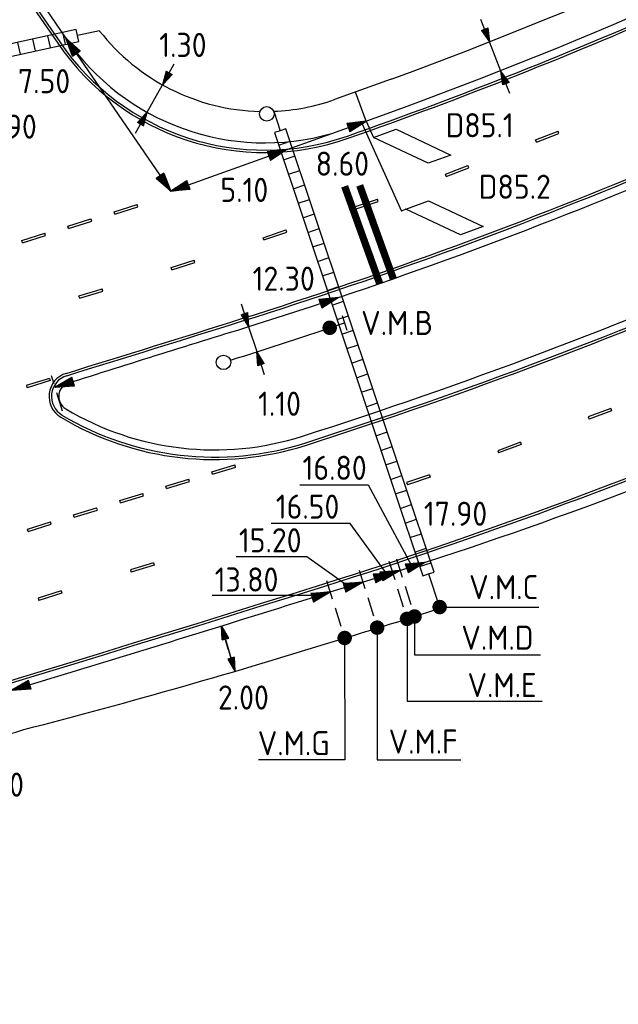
# Model space of a CAD drawing. Extents: x 124708 to 143435, y 487373 to 494715.
# Tile 5 of 32: x 143092 to 143117, y 487395 to 487436. Entities that reach past the tile are written whole.
import ezdxf
from ezdxf.enums import TextEntityAlignment as Align

# ---------------------------------------------------------------- set-up
doc = ezdxf.new("R2010")
doc.units = 0
doc.header["$LTSCALE"] = 0.25
doc.header["$MEASUREMENT"] = 0
doc.linetypes.add('HIDDEN2', pattern=[4.7625, 3.175, -1.5875])
doc.layers.get('0').update_dxf_attribs({"linetype": 'CONTINUOUS'})
for name, color, linetype in [('01-CALQUE', 1, 'CONTINUOUS'), ('BUIS', 1, 'CONTINUOUS'), ('INSTALLATIE', 2, 'CONTINUOUS'), ('KABEL-500', 3, 'CONTINUOUS'), ('KABEL-T-CODE', 1, 'CONTINUOUS'), ('LUS-T-CODE', 1, 'CONTINUOUS'), ('LUSSEN', 7, 'CONTINUOUS'), ('MAAT-T-CODE', 7, 'CONTINUOUS'), ('MAATVOERING', 7, 'CONTINUOUS'), ('MARKERING', 9, 'CONTINUOUS'), ('ONDERGROND', 7, 'CONTINUOUS'), ('UITSLIJPER', 1, 'CONTINUOUS')]:
    doc.layers.add(name, color=color, linetype=linetype)
doc.styles.add('I020-0', font='isocp.shx', dxfattribs={"height": 1})
doc.styles.add('I020-1', font='ISO.shx', dxfattribs={"height": 2})
doc.styles.add('ISO', font='isocp.shx')

# ---------------------------------------------------------------- blocks, each defined once
blk = doc.blocks.new('V_VM')
at = {"flags": 128}
blk.add_lwpolyline([(-0.15, 0, 0.3, 0.3, 1), (0.15, 0, 0.3, 0.3, 1), (-0.15, 0, 0, 0, 0)], format="xyseb", dxfattribs=at)
at = {"layer": 'KABEL-T-CODE', "linetype": 'CONTINUOUS', "style": 'I020-1'}
blk.add_attdef('VM', text='', height=1, rotation=76.2754, dxfattribs=at).set_placement((-2.484, -2.585), align=Align.MIDDLE_CENTER)
blk = doc.blocks.new('V_P2')
for p, q in [((0, 0), (0.78, 0.194)), ((0.78, 0.181), (0, 0)), ((0, 0), (0.78, 0.171)), ((0.78, 0.159), (0, 0)), ((0, 0), (0.78, 0.146)), ((0.78, 0.135), (0, 0)), ((0, 0), (0.78, 0.121)), ((0.78, 0.11), (0, 0)), ((0, 0), (0.78, 0.097)), ((0.78, 0.085), (0, 0)), ((0, 0), (0.78, 0.073)), ((0.78, 0.06), (0, 0)), ((0, 0), (0.78, 0.049)), ((0.78, 0.037), (0, 0)), ((0, 0), (0.78, 0.026)), ((0.78, 0.012), (0, 0)), ((0, 0), (0.78, 0)), ((0.78, -0.194), (0, 0)), ((0, 0), (0.78, -0.097)), ((0, 0), (0.78, -0.146)), ((0, 0), (0.78, -0.049)), ((0, 0), (0.78, 0)), ((0.78, -0.181), (0, 0)), ((0, 0), (0.78, -0.171)), ((0.78, -0.159), (0, 0)), ((0.78, -0.135), (0, 0)), ((0, 0), (0.78, -0.121)), ((0.78, -0.11), (0, 0)), ((0, 0), (0.78, -0.073)), ((0.78, -0.037), (0, 0)), ((0, 0), (0.78, -0.026)), ((0.78, -0.06), (0, 0)), ((0.78, -0.085), (0, 0)), ((0.78, -0.012), (0, 0)), ((0.78, -0.194), (0.78, 0.194))]:
    blk.add_line(p, q)
at = {"layer": 'MAATVOERING', "style": 'I020-0', "flags": 1}
blk.add_attdef('MAAT', (-446006.76, 243439.275), '', height=1, dxfattribs=at)
blk = doc.blocks.new('V_PR')
at = {"layer": 'MAATVOERING'}
for p, q in [((0.567, 0.142), (0, 0)), ((0.567, 0.125), (0, 0)), ((0.567, 0.107), (0, 0)), ((0.567, 0.089), (0, 0)), ((0.567, 0.072), (0, 0)), ((0.567, 0.055), (0, 0)), ((0.567, 0.037), (0, 0)), ((0.567, 0.019), (0, 0)), ((0.567, -0.107), (0, 0)), ((0.567, -0.072), (0, 0)), ((0.567, -0.037), (0, 0)), ((0, 0), (0.567, 0)), ((0, 0), (1, 0)), ((0.567, -0.019), (0, 0)), ((0.567, -0.055), (0, 0)), ((0.567, -0.089), (0, 0)), ((0.567, -0.125), (0, 0)), ((0.567, -0.142), (0, 0)), ((0.567, 0.142), (0.567, -0.142))]:
    blk.add_line(p, q, dxfattribs=at)
at = {"layer": 'MAAT-T-CODE', "linetype": 'CONTINUOUS', "style": 'I020-1'}
blk.add_attdef('MAAT', text='', height=1, rotation=348.6224, dxfattribs=at).set_placement((-3.648, 0.164), align=Align.MIDDLE_CENTER)
blk = doc.blocks.new('V_PL')
at = {"layer": 'MAATVOERING'}
for p, q in [((-1, 0), (0, 0)), ((-0.567, 0.142), (0, 0)), ((-0.567, -0.142), (-0.567, 0.142)), ((-0.567, 0.125), (0, 0)), ((-0.567, 0.107), (0, 0)), ((-0.567, 0.089), (0, 0)), ((-0.567, 0.072), (0, 0)), ((-0.567, 0.055), (0, 0)), ((-0.567, 0.037), (0, 0)), ((-0.567, 0.019), (0, 0)), ((-0.567, -0.125), (0, 0)), ((-0.567, -0.089), (0, 0)), ((-0.567, -0.055), (0, 0)), ((-0.567, -0.019), (0, 0)), ((-0.567, -0.142), (0, 0)), ((-0.567, -0.037), (0, 0)), ((-0.567, -0.072), (0, 0)), ((-0.567, -0.107), (0, 0)), ((0, 0), (-0.567, 0))]:
    blk.add_line(p, q, dxfattribs=at)
blk = doc.blocks.new('V_MAST')
blk.add_circle((0, 0), 0.3)
blk = doc.blocks.new('V_2_5X1S')
blk.add_3dface([(0, -1), (-1.768, -2.768), (-1.768, -1.768), (0, 0)])
at = {"layer": 'LUS-T-CODE', "linetype": 'CONTINUOUS', "style": 'ISO'}
blk.add_attdef('LUS', text='', height=1, rotation=345.3233, dxfattribs=at).set_placement((-1.199, -4.435), align=Align.MIDDLE_CENTER)
blk = doc.blocks.new('NB_KAA0')
at = {"color": 1}
blk.add_3dface([(1189, 0), (1189, 841), (0, 841), (0, 0)], dxfattribs=at)
at = {"color": 5}
blk.add_3dface([(1179, 10), (1179, 831), (25, 831), (25, 10)], dxfattribs=at)
at = {"layer": 'MAATVOERING', "style": 'I020-0', "flags": 1}
for tag in ['PLOTDATUM', 'FILENAAM']:
    blk.add_attdef(tag, (-285681, -974749), '', height=1, dxfattribs=at)
blk = doc.blocks.new('V_PLS')
at = {"layer": 'MAATVOERING'}
for p, q in [((0.567, 0.142), (0, 0)), ((0.567, 0.125), (0, 0)), ((0.567, 0.107), (0, 0)), ((0.567, 0.089), (0, 0)), ((0.567, 0.072), (0, 0)), ((0.567, 0.055), (0, 0)), ((0.567, 0.037), (0, 0)), ((0.567, 0.019), (0, 0)), ((0.567, -0.125), (0, 0)), ((0.567, -0.089), (0, 0)), ((0.567, -0.055), (0, 0)), ((0.567, -0.019), (0, 0)), ((0.567, -0.142), (0, 0)), ((0.567, -0.037), (0, 0)), ((0.567, -0.072), (0, 0)), ((0.567, -0.107), (0, 0)), ((0, 0), (0.567, 0)), ((1, 0), (0, 0)), ((0.567, -0.142), (0.567, 0.142))]:
    blk.add_line(p, q, dxfattribs=at)
blk = doc.blocks.new('V_PRS')
at = {"layer": 'MAATVOERING'}
for p, q in [((0, 0), (-1, 0)), ((-0.567, 0.142), (-0.567, -0.142)), ((-0.567, 0.142), (0, 0)), ((-0.567, 0.125), (0, 0)), ((-0.567, 0.107), (0, 0)), ((-0.567, 0.089), (0, 0)), ((-0.567, 0.072), (0, 0)), ((-0.567, 0.055), (0, 0)), ((-0.567, 0.037), (0, 0)), ((-0.567, 0.019), (0, 0)), ((-0.567, -0.107), (0, 0)), ((-0.567, -0.072), (0, 0)), ((-0.567, -0.037), (0, 0)), ((0, 0), (-0.567, 0)), ((-0.567, -0.019), (0, 0)), ((-0.567, -0.055), (0, 0)), ((-0.567, -0.089), (0, 0)), ((-0.567, -0.125), (0, 0)), ((-0.567, -0.142), (0, 0))]:
    blk.add_line(p, q, dxfattribs=at)
at = {"layer": 'MAAT-T-CODE', "linetype": 'CONTINUOUS', "style": 'I020-1'}
blk.add_attdef('MAAT', text='', height=1, rotation=166.4148, dxfattribs=at).set_placement((-6.255, -0.033), align=Align.MIDDLE_CENTER)

msp = doc.modelspace()

# ---------------------------------------------------------------- hatches: boundary and pattern name
at = {"layer": 'BUIS', "linetype": 'CONTINUOUS'}
h = msp.add_hatch(dxfattribs=at)
h.set_pattern_fill('LINE', color=256, scale=0.1, style=0, pattern_type=2)
h.set_pattern_definition([(282.34612, (0, 0), (0.6203148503, 0.1357736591), [])])
h.paths.add_polyline_path([(143085.592, 487433.173), (143086.019, 487433.778), (143094.26, 487435.582), (143094.314, 487435.338), (143094.367, 487435.094)])
h = msp.add_hatch(dxfattribs=at)
h.set_pattern_fill('LINE', color=256, scale=0.1, style=0, pattern_type=2)
h.set_pattern_definition([(198.487355, (0, 0), (0.20135555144, -0.6022299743), [])])
h.paths.add_polyline_path([(143108.848, 487413.024), (143108.611, 487412.945), (143102.469, 487431.314), (143102.707, 487431.393), (143102.944, 487431.473), (143109.085, 487413.103)])

# ---------------------------------------------------------------- linework, layer by layer
at = {"layer": 'BUIS', "flags": 128}
for points in [[(143085.592, 487433.173), (143094.367, 487435.094), (143094.314, 487435.338), (143094.26, 487435.582), (143086.019, 487433.778)], [(143108.848, 487413.024), (143109.085, 487413.103), (143102.944, 487431.473), (143102.707, 487431.393), (143102.469, 487431.314), (143108.611, 487412.945)]]:
    msp.add_lwpolyline(points, close=True, dxfattribs=at)
at = {"layer": 'KABEL-500'}
for p, q in [((143095.214, 487435.535), (143094.314, 487435.338)), ((143107.305, 487433.523), (143104.959, 487432.681)), ((143106.263, 487431.791), (143105.831, 487432.994)), ((143102.438, 487432.195), (143102.707, 487431.393)), ((143105.267, 487423.734), (143105.468, 487423.131)), ((143108.849, 487413.024), (143109.311, 487411.653))]:
    msp.add_line(p, q, dxfattribs=at)
at = {"layer": 'KABEL-500', "flags": 128}
for points in [[(143107.305, 487433.523, 0.035264), (143132.198, 487444.746, -0.049432), (143172.369, 487461.329), (143176.579, 487462.021)], [(143100.643, 487421.882, 0.006401), (143105.368, 487423.433)], [(143092.086, 487406.576, 0.012583), (143105.225, 487410.324, 0.005822), (143109.328, 487411.603)]]:
    msp.add_lwpolyline(points, format="xyb", dxfattribs=at)
at = {"layer": 'KABEL-500'}
for centre, radius, start, end in [((143102.072, 487440.888), 8.7, 217.9714, 268.6606), ((143102.072, 487440.888), 8.7, 272.365, 289.3797), ((142947.699, 487871.817), 487.131, 286.91213, 287.24167)]:
    msp.add_arc(centre, radius, start, end, dxfattribs=at)
at = {"layer": 'LUS-T-CODE'}
for p, q in [((143109.311, 487411.653), (143113.418, 487411.653)), ((143107.959, 487411.164), (143107.959, 487407.756)), ((143108.27, 487411.263), (143108.27, 487409.676)), ((143106.722, 487410.8), (143106.722, 487405.328)), ((143105.376, 487410.371), (143105.383, 487405.328)), ((143108.27, 487409.676), (143113.485, 487409.676)), ((143107.959, 487407.756), (143113.551, 487407.756)), ((143105.383, 487405.328), (143101.807, 487405.328)), ((143106.722, 487405.328), (143110.195, 487405.328))]:
    msp.add_line(p, q, dxfattribs=at)
at = {"layer": 'MAATVOERING'}
for p, q in [((143093.819, 487435.24), (143098.171, 487428.88)), ((143111.85, 487433.865), (143111.377, 487435.069)), ((143097.197, 487432.156), (143097.831, 487433.291)), ((143101.396, 487423.271), (143101.735, 487422.236)), ((143103.515, 487416.716), (143106.348, 487416.716)), ((143106.348, 487416.716), (143108.149, 487413.373)), ((143105.61, 487415.117), (143102.334, 487415.117)), ((143107.144, 487412.994), (143105.61, 487415.117)), ((143103.808, 487413.738), (143100.881, 487413.738)), ((143105.573, 487412.481), (143103.808, 487413.738)), ((143104.264, 487412.136), (143099.887, 487412.136)), ((143100.275, 487410.873), (143100.828, 487408.99))]:
    msp.add_line(p, q, dxfattribs=at)
at = {"layer": 'MAATVOERING', "linetype": 'HIDDEN2'}
for p, q in [((143093.691, 487419.767), (143093.236, 487421.238)), ((143107.21, 487413.55), (143107.959, 487411.164)), ((143107.521, 487413.648), (143108.27, 487411.263)), ((143105.974, 487413.186), (143106.722, 487410.8)), ((143104.627, 487412.757), (143105.376, 487410.371))]:
    msp.add_line(p, q, dxfattribs=at)
at = {"layer": 'MAATVOERING', "flags": 128}
msp.add_lwpolyline([(143098.171, 487428.88), (143105.383, 487431.474), (143107.749, 487432.325, 0.035261), (143132.807, 487443.622, -0.053028), (143175.756, 487460.992), (143196.176, 487466.06)], format="xyb", dxfattribs=at)
at = {"layer": 'MARKERING'}
for p, q in [((143090.266, 487439.722), (143093.488, 487435.013)), ((143090.349, 487439.779), (143093.571, 487435.07)), ((143113.284, 487431.015), (143114.218, 487431.372)), ((143114.254, 487431.279), (143114.218, 487431.372)), ((143113.32, 487430.922), (143113.284, 487431.015)), ((143113.302, 487430.968), (143113.303, 487430.966)), ((143113.32, 487430.921), (143114.254, 487431.278)), ((143109.548, 487429.587), (143110.482, 487429.944)), ((143109.584, 487429.493), (143110.518, 487429.85)), ((143110.518, 487429.85), (143110.482, 487429.944)), ((143109.584, 487429.493), (143109.548, 487429.586)), ((143109.566, 487429.54), (143109.566, 487429.538)), ((143105.786, 487428.234), (143106.734, 487428.553)), ((143106.766, 487428.459), (143106.734, 487428.554)), ((143095.822, 487428.032), (143096.777, 487428.329)), ((143095.852, 487427.936), (143096.807, 487428.233)), ((143096.807, 487428.233), (143096.778, 487428.329)), ((143105.818, 487428.14), (143105.786, 487428.235)), ((143105.802, 487428.187), (143105.803, 487428.185)), ((143105.818, 487428.14), (143106.766, 487428.459)), ((143093.912, 487427.439), (143094.867, 487427.736)), ((143094.897, 487427.64), (143094.868, 487427.736)), ((143095.852, 487427.937), (143095.823, 487428.032)), ((143095.84, 487427.976), (143095.838, 487427.982)), ((143093.942, 487427.343), (143093.912, 487427.439)), ((143093.93, 487427.383), (143093.928, 487427.389)), ((143093.942, 487427.343), (143094.897, 487427.64)), ((143101.995, 487426.958), (143102.943, 487427.277)), ((143102.975, 487427.183), (143102.943, 487427.278)), ((143092.002, 487426.846), (143092.957, 487427.143)), ((143092.032, 487426.75), (143092.002, 487426.846)), ((143092.032, 487426.75), (143092.987, 487427.047)), ((143092.987, 487427.047), (143092.957, 487427.142)), ((143102.027, 487426.864), (143101.995, 487426.959)), ((143102.011, 487426.911), (143102.012, 487426.91)), ((143102.027, 487426.864), (143102.975, 487427.183)), ((143092.02, 487426.79), (143092.018, 487426.796)), ((143098.191, 487425.728), (143099.145, 487426.026)), ((143099.175, 487425.93), (143099.145, 487426.026)), ((143098.22, 487425.632), (143098.191, 487425.728)), ((143098.206, 487425.68), (143098.206, 487425.678)), ((143098.221, 487425.632), (143099.175, 487425.93)), ((143095.357, 487424.738), (143095.327, 487424.834)), ((143094.4, 487424.447), (143094.371, 487424.542)), ((143094.385, 487424.495), (143094.386, 487424.493)), ((143093.146, 487421.13), (143092.189, 487420.838)), ((143093.146, 487421.13), (143093.175, 487421.034)), ((143092.19, 487420.838), (143092.219, 487420.742)), ((143093.176, 487421.034), (143092.219, 487420.742)), ((143093.158, 487421.091), (143093.16, 487421.084)), ((143116.402, 487419.88), (143115.465, 487419.53)), ((143115.465, 487419.53), (143115.5, 487419.436)), ((143116.436, 487419.786), (143115.499, 487419.436)), ((143116.402, 487419.88), (143116.436, 487419.786)), ((143116.419, 487419.833), (143116.418, 487419.835)), ((143112.655, 487418.481), (143111.718, 487418.131)), ((143112.689, 487418.387), (143111.752, 487418.037)), ((143112.654, 487418.481), (143112.689, 487418.387)), ((143112.672, 487418.434), (143112.671, 487418.436)), ((143111.717, 487418.131), (143111.752, 487418.037)), ((143099.877, 487417.251), (143100.832, 487417.547)), ((143100.861, 487417.452), (143100.832, 487417.547)), ((143099.906, 487417.156), (143099.877, 487417.251)), ((143099.894, 487417.195), (143099.892, 487417.201)), ((143099.907, 487417.155), (143100.862, 487417.451)), ((143108.892, 487417.127), (143107.943, 487416.812)), ((143108.893, 487417.128), (143108.924, 487417.033)), ((143108.908, 487417.08), (143108.908, 487417.082)), ((143097.966, 487416.659), (143098.921, 487416.955)), ((143097.996, 487416.563), (143097.966, 487416.659)), ((143097.996, 487416.563), (143098.951, 487416.859)), ((143098.951, 487416.859), (143098.922, 487416.955)), ((143107.944, 487416.812), (143107.975, 487416.717)), ((143108.924, 487417.033), (143107.975, 487416.718)), ((143096.056, 487416.067), (143097.011, 487416.363)), ((143096.086, 487415.971), (143097.041, 487416.267)), ((143097.041, 487416.267), (143097.011, 487416.362)), ((143097.984, 487416.602), (143097.982, 487416.609)), ((143096.086, 487415.971), (143096.056, 487416.066)), ((143096.074, 487416.01), (143096.072, 487416.017)), ((143094.146, 487415.474), (143095.101, 487415.77)), ((143094.176, 487415.378), (143094.146, 487415.474)), ((143094.163, 487415.418), (143094.161, 487415.424)), ((143094.176, 487415.378), (143095.131, 487415.674)), ((143095.131, 487415.675), (143095.101, 487415.77)), ((143092.235, 487414.882), (143093.191, 487415.178)), ((143092.265, 487414.786), (143093.221, 487415.082)), ((143093.22, 487415.082), (143093.191, 487415.178)), ((143092.265, 487414.786), (143092.236, 487414.882)), ((143097.459, 487413.49), (143096.503, 487413.197)), ((143097.489, 487413.394), (143096.533, 487413.101)), ((143097.459, 487413.49), (143097.489, 487413.394)), ((143097.474, 487413.442), (143097.473, 487413.444)), ((143096.503, 487413.197), (143096.533, 487413.101)), ((143093.634, 487412.319), (143092.678, 487412.026)), ((143093.664, 487412.223), (143092.708, 487411.93)), ((143093.635, 487412.319), (143093.664, 487412.223)), ((143093.649, 487412.271), (143093.649, 487412.273)), ((143092.678, 487412.026), (143092.708, 487411.931))]:
    msp.add_line(p, q, dxfattribs=at)
at = {"layer": 'MARKERING', "const_width": 0.3, "flags": 128}
for points in [[(143106.827, 487425.054), (143105.376, 487429.087)], [(143107.391, 487425.257), (143106, 487429.126)]]:
    msp.add_lwpolyline(points, dxfattribs=at)
at = {"layer": 'MARKERING', "flags": 128}
for points in [[(143094.371, 487424.543), (143095.069, 487424.754), (143095.327, 487424.834)], [(143094.399, 487424.447), (143095.099, 487424.658), (143095.357, 487424.738)]]:
    msp.add_lwpolyline(points, dxfattribs=at)
at = {"layer": 'MARKERING'}
for centre, radius, start, end in [((143042.011, 487611.632), 191.3, 289.37977, 298.38296), ((143042.011, 487611.632), 191.4, 289.37975, 298.38296), ((143042.011, 487611.632), 197.1, 287.43688, 298.38296), ((143042.011, 487611.632), 197.2, 287.43688, 298.38296), ((143102.072, 487440.888), 10.4, 214.3846, 289.3797), ((143102.072, 487440.888), 10.3, 214.3846, 289.3797), ((143042.011, 487611.632), 208.6, 287.43684, 298.38296), ((143042.011, 487611.632), 208.7, 287.43688, 298.38296), ((143042.011, 487611.632), 202.8, 287.71513, 293.67771), ((143042.011, 487611.632), 202.9, 287.71488, 293.67904), ((142652.46, 488851.894), 1497.1, 287.146714, 287.436878), ((142652.46, 488851.894), 1497.2, 287.146703, 287.436878), ((143094.13, 487420.381), 1, 107.2326, 239.1148), ((143094.13, 487420.381), 0.9, 107.2326, 239.1108), ((143099.977, 487430.165), 12.4, 239.1371, 287.7149), ((143099.977, 487430.165), 12.3, 239.1344, 287.7151), ((142652.46, 488851.894), 1508.6, 284.090563, 287.436878), ((142652.46, 488851.894), 1508.7, 284.090623, 287.436878)]:
    msp.add_arc(centre, radius, start, end, dxfattribs=at)
at = {"layer": 'ONDERGROND', "flags": 128}
for points in [[(143086.233, 487449.686, 0.091554), (143090.597, 487439.949), (143093.819, 487435.24)], [(143093.384, 487420.76, -0.002667), (143101.193, 487423.208, 0.048605), (143135.895, 487437.874)], [(143091.591, 487408.203, 0.002263), (143104.639, 487412.236, 0.054771), (143141.362, 487427.756)]]:
    msp.add_lwpolyline(points, format="xyb", dxfattribs=at)
at = {"layer": 'ONDERGROND'}
for centre, radius, start, end in [((143102.072, 487440.888), 10, 214.3846, 286.0339), ((143042.011, 487611.632), 202.5, 287.71526, 293.6716), ((143094.129, 487420.38), 0.6, 107.1467, 239.1329), ((143099.978, 487430.166), 12, 239.1329, 287.7153)]:
    msp.add_arc(centre, radius, start, end, dxfattribs=at)
at = {"layer": 'UITSLIJPER'}
for p, q in [((143106.263, 487431.791), (143106.57, 487431.111)), ((143106.081, 487431.708), (143107.728, 487428.062)), ((143107.91, 487428.144), (143107.728, 487428.062))]:
    msp.add_line(p, q, dxfattribs=at)

# ---------------------------------------------------------------- block references
at = {"layer": '01-CALQUE', "xscale": 0.5, "yscale": 0.5, "zscale": 0.5}
msp.add_blockref('NB_KAA0', (142840.5, 487374.5), dxfattribs=at)
at = {"layer": 'INSTALLATIE'}
for p in [(143102.151, 487432.088), (143100.357, 487421.793)]:
    msp.add_blockref('V_MAST', p, dxfattribs=at)
at = {"layer": 'KABEL-500'}
ref = msp.add_blockref('V_VM', (143104.756, 487423.224), dxfattribs=at)
ref.add_attrib('VM', 'V.M.B', dxfattribs={"layer": 'KABEL-T-CODE', "linetype": 'CONTINUOUS', "height": 1, "style": 'I020-1'}).set_placement((143107.548, 487423.425), align=Align.MIDDLE_CENTER)
ref = msp.add_blockref('V_VM', (143109.311, 487411.653), dxfattribs=at)
ref.add_attrib('VM', 'V.M.C', dxfattribs={"layer": 'KABEL-T-CODE', "linetype": 'CONTINUOUS', "height": 1, "style": 'I020-1'}).set_placement((143111.961, 487412.478), align=Align.MIDDLE_CENTER)
ref = msp.add_blockref('V_VM', (143107.959, 487411.164), dxfattribs=at)
ref.add_attrib('VM', 'V.M.E', dxfattribs={"layer": 'KABEL-T-CODE', "linetype": 'CONTINUOUS', "height": 1, "style": 'I020-1'}).set_placement((143111.895, 487408.418), align=Align.MIDDLE_CENTER)
ref = msp.add_blockref('V_VM', (143108.27, 487411.263), dxfattribs=at)
ref.add_attrib('VM', ' V.M.D', dxfattribs={"layer": 'KABEL-T-CODE', "linetype": 'CONTINUOUS', "height": 1, "style": 'I020-1'}).set_placement((143111.418, 487410.382), align=Align.MIDDLE_CENTER)
ref = msp.add_blockref('V_VM', (143106.722, 487410.8), dxfattribs=at)
ref.add_attrib('VM', 'V.M.F', dxfattribs={"layer": 'KABEL-T-CODE', "linetype": 'CONTINUOUS', "height": 1, "style": 'I020-1'}).set_placement((143108.628, 487406.079), align=Align.MIDDLE_CENTER)
ref = msp.add_blockref('V_VM', (143105.376, 487410.371), dxfattribs=at)
ref.add_attrib('VM', 'V.M.G', dxfattribs={"layer": 'KABEL-T-CODE', "linetype": 'CONTINUOUS', "height": 1, "style": 'I020-1'}).set_placement((143103.264, 487406.013), align=Align.MIDDLE_CENTER)
at = {"layer": 'LUSSEN'}
ref = msp.add_blockref('V_2_5X1S', (143106.57, 487431.111), dxfattribs=dict(at, rotation=109.7860821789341))
ref.add_attrib('LUS', 'D85.1', dxfattribs={"layer": 'LUS-T-CODE', "linetype": 'CONTINUOUS', "height": 1, "style": 'ISO'}).set_placement((143110.968, 487431.618), align=Align.MIDDLE_CENTER)
ref = msp.add_blockref('V_2_5X1S', (143107.91, 487428.144), dxfattribs=dict(at, rotation=109.7860821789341))
ref.add_attrib('LUS', 'D85.2', dxfattribs={"layer": 'LUS-T-CODE', "linetype": 'CONTINUOUS', "height": 1, "style": 'ISO'}).set_placement((143112.424, 487429.069), align=Align.MIDDLE_CENTER)
at = {"layer": 'MAATVOERING'}
ref = msp.add_blockref('V_PR', (143111.377, 487435.069), dxfattribs=dict(at, rotation=111.4481226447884))
ref.add_attrib('MAAT', '1.30', dxfattribs={"layer": 'MAAT-T-CODE', "linetype": 'CONTINUOUS', "height": 1, "style": 'I020-1'}).set_placement((143110.534, 487437.085), align=Align.MIDDLE_CENTER)
ref = msp.add_blockref('V_PR', (143097.831, 487433.291), dxfattribs=dict(at, rotation=60.8232260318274))
ref.add_attrib('MAAT', '1.30', dxfattribs={"layer": 'MAAT-T-CODE', "linetype": 'CONTINUOUS', "height": 1, "style": 'I020-1'}).set_placement((143098.676, 487434.946), align=Align.MIDDLE_CENTER)
ref = msp.add_blockref('V_P2', (143093.825, 487435.231), dxfattribs=dict(at, rotation=304.3807809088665))
ref.add_attrib('MAAT', '7.50', dxfattribs={"layer": 'MAAT-T-CODE', "linetype": 'CONTINUOUS', "height": 1, "style": 'I020-1'}).set_placement((143092.924, 487433.444), align=Align.MIDDLE_CENTER)
for name, p, rotation in [('V_PL', (143111.85, 487433.865), 111.4481226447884), ('V_PL', (143097.197, 487432.156), 60.8232260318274), ('V_P2', (143098.171, 487428.88), 124.3807809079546), ('V_P2', (143098.171, 487428.88), 19.78608217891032), ('V_PL', (143101.396, 487423.271), 288.1088480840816), ('V_P2', (143093.384, 487420.76), 17.01247215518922), ('V_PLS', (143100.275, 487410.873), 286.3914363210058), ('V_P2', (143091.591, 487408.203), 16.98918318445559)]:
    msp.add_blockref(name, p, dxfattribs=dict(at, rotation=rotation))
ref = msp.add_blockref('V_PR', (143088.589, 487430.887), dxfattribs=dict(at, rotation=9.78889945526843))
ref.add_attrib('MAAT', '0.90', dxfattribs={"layer": 'MAAT-T-CODE', "linetype": 'CONTINUOUS', "height": 1, "style": 'I020-1'}).set_placement((143091.544, 487431.561), align=Align.MIDDLE_CENTER)
ref = msp.add_blockref('V_P2', (143106.263, 487431.791), dxfattribs=dict(at, rotation=199.7860821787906))
ref.add_attrib('MAAT', '8.60', dxfattribs={"layer": 'MAAT-T-CODE', "linetype": 'CONTINUOUS', "height": 1, "style": 'I020-1'}).set_placement((143105.282, 487430.025), align=Align.MIDDLE_CENTER)
ref = msp.add_blockref('V_P2', (143102.97, 487430.606), dxfattribs=dict(at, rotation=199.7860821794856))
ref.add_attrib('MAAT', '5.10', dxfattribs={"layer": 'MAAT-T-CODE', "linetype": 'CONTINUOUS', "height": 1, "style": 'I020-1'}).set_placement((143101.22, 487428.939), align=Align.MIDDLE_CENTER)
ref = msp.add_blockref('V_P2', (143105.109, 487424.476), dxfattribs=dict(at, rotation=198.430761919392))
ref.add_attrib('MAAT', '12.30', dxfattribs={"layer": 'MAAT-T-CODE', "linetype": 'CONTINUOUS', "height": 1, "style": 'I020-1'}).set_placement((143102.851, 487425.26), align=Align.MIDDLE_CENTER)
ref = msp.add_blockref('V_PR', (143101.735, 487422.236), dxfattribs=dict(at, rotation=288.1088480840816))
ref.add_attrib('MAAT', '1.10', dxfattribs={"layer": 'MAAT-T-CODE', "linetype": 'CONTINUOUS', "height": 1, "style": 'I020-1'}).set_placement((143102.678, 487420.077), align=Align.MIDDLE_CENTER)
ref = msp.add_blockref('V_P2', (143107.642, 487413.162), dxfattribs=dict(at, rotation=197.3848134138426))
ref.add_attrib('MAAT', '16.80', dxfattribs={"layer": 'MAAT-T-CODE', "linetype": 'CONTINUOUS', "height": 1, "style": 'I020-1'}).set_placement((143104.961, 487417.422), align=Align.MIDDLE_CENTER)
ref = msp.add_blockref('V_P2', (143107.356, 487413.071), dxfattribs=dict(at, rotation=197.3704079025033))
ref.add_attrib('MAAT', '16.50', dxfattribs={"layer": 'MAAT-T-CODE', "linetype": 'CONTINUOUS', "height": 1, "style": 'I020-1'}).set_placement((143103.84, 487415.814), align=Align.MIDDLE_CENTER)
ref = msp.add_blockref('V_P2', (143108.69, 487413.498), dxfattribs=dict(at, rotation=197.4443854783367))
ref.add_attrib('MAAT', '17.90', dxfattribs={"layer": 'MAAT-T-CODE', "linetype": 'CONTINUOUS', "height": 1, "style": 'I020-1'}).set_placement((143109.969, 487415.519), align=Align.MIDDLE_CENTER)
ref = msp.add_blockref('V_P2', (143106.115, 487412.684), dxfattribs=dict(at, rotation=196.9602011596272))
ref.add_attrib('MAAT', '15.20', dxfattribs={"layer": 'MAAT-T-CODE', "linetype": 'CONTINUOUS', "height": 1, "style": 'I020-1'}).set_placement((143102.292, 487414.418), align=Align.MIDDLE_CENTER)
ref = msp.add_blockref('V_P2', (143104.776, 487412.277), dxfattribs=dict(at, rotation=197.3481357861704))
ref.add_attrib('MAAT', '13.80', dxfattribs={"layer": 'MAAT-T-CODE', "linetype": 'CONTINUOUS', "height": 1, "style": 'I020-1'}).set_placement((143101.312, 487412.794), align=Align.MIDDLE_CENTER)
ref = msp.add_blockref('V_PRS', (143100.828, 487408.99), dxfattribs=dict(at, rotation=286.3914363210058))
ref.add_attrib('MAAT', '2.00', dxfattribs={"layer": 'MAAT-T-CODE', "linetype": 'CONTINUOUS', "height": 1, "style": 'I020-1'}).set_placement((143101.181, 487407.905), align=Align.MIDDLE_CENTER)
ref = msp.add_blockref('V_PR', (143090.761, 487406.174), dxfattribs=dict(at, rotation=286.8658034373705))
ref.add_attrib('MAAT', '1.70', dxfattribs={"layer": 'MAAT-T-CODE', "linetype": 'CONTINUOUS', "height": 1, "style": 'I020-1'}).set_placement((143091.113, 487404.293), align=Align.MIDDLE_CENTER)

doc.saveas('drawing.dxf')
